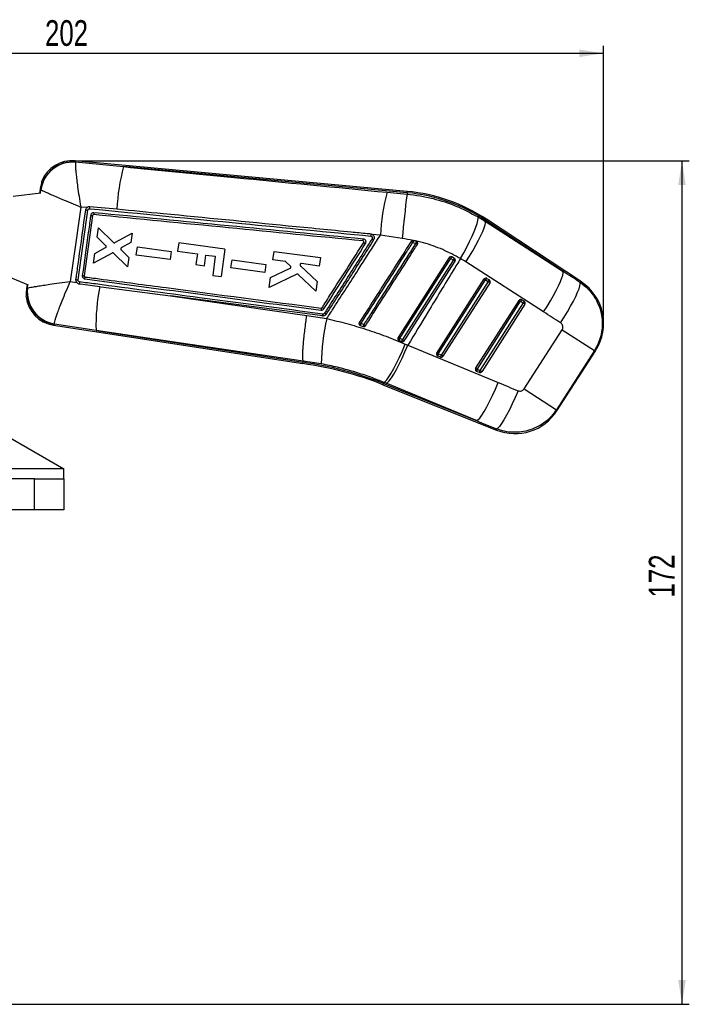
# Model space of a CAD drawing. Extents: x 64 to 609, y 23 to 424.
# Tile 4 of 8: x 163 to 300, y 223 to 424. Entities that reach past the tile are written whole.
import ezdxf

# ---------------------------------------------------------------- set-up
doc = ezdxf.new("R2010")
doc.units = 0
doc.header["$LTSCALE"] = 1.5
doc.layers.get('0').update_dxf_attribs({"linetype": 'CONTINUOUS'})
doc.styles.add('SLDTEXTSTYLE0', font='TXT', dxfattribs={"width": 0.75})
doc.dimstyles.new('SLDDIMSTYLE3', dxfattribs={"dimtxt": 5.25, "dimasz": 4.953, "dimexe": 0, "dimexo": 0.0625, "dimgap": 1.3125, "dimtad": 1, "dimdec": 0, "dimrnd": 1e-09, "dimzin": 12, "dimtxsty": 'SLDTEXTSTYLE0', "dimsah": 1, "dimcen": 0.09, "dimazin": 3, "dimtfac": 1, "dimtdec": 0, "dimtofl": 0, "dimtmove": 0, "dimatfit": 3, "dimtolj": 1, "dimtzin": 12})

# ---------------------------------------------------------------- blocks, each defined once
blk = doc.blocks.new('_D_5')
at = {"color": 179, "linetype": 'CONTINUOUS'}
for p, q in [((175.29, 394.77), (299.9, 394.77)), ((298.4, 394.77), (298.4, 222.52)), ((105.32, 222.52), (299.9, 222.52))]:
    blk.add_line(p, q, dxfattribs=at)
for points in [[(298.4, 394.77), (297.64, 389.82), (299.16, 389.82)], [(298.4, 222.52), (299.16, 227.48), (297.64, 227.48)]]:
    blk.add_solid(points, dxfattribs=at)
at = {"color": 179, "linetype": 'CONTINUOUS', "insert": (291.63, 305.58, 0.1), "char_height": 5.25, "attachment_point": 1, "rotation": 90, "style": 'SLDTEXTSTYLE0'}
blk.add_mtext('172', dxfattribs=at)
blk = doc.blocks.new('_D_6')
at = {"color": 179, "linetype": 'CONTINUOUS'}
for p, q in [((80.16, 338.99), (80.16, 418.21)), ((282.4, 363.05), (282.4, 418.21)), ((80.16, 416.71), (282.4, 416.71))]:
    blk.add_line(p, q, dxfattribs=at)
for points in [[(80.16, 416.71), (85.11, 415.95), (85.11, 417.47)], [(282.4, 416.71), (277.45, 417.47), (277.45, 415.95)]]:
    blk.add_solid(points, dxfattribs=at)
at = {"color": 179, "linetype": 'CONTINUOUS', "insert": (168.31, 423.47, 0.1), "char_height": 5.25, "attachment_point": 1, "style": 'SLDTEXTSTYLE0'}
blk.add_mtext('202', dxfattribs=at)

msp = doc.modelspace()

# ---------------------------------------------------------------- linework, layer by layer
at = {"color": 7, "linetype": 'CONTINUOUS'}
for p, q in [((242.2936, 388.5055), (174.3945, 394.7445)), ((174.5593, 394.5153), (174.5412, 394.4591)), ((174.5593, 394.5153), (184.3369, 393.5594)), ((242.2688, 388.2362), (184.3369, 393.5594)), ((167.4432, 388.1804), (161.807, 387.4634)), ((167.2472, 388.1555), (167.3551, 388.9487)), ((167.4398, 388.8522), (167.3551, 388.9487)), ((167.4506, 388.835), (167.4398, 388.8522)), ((238.1608, 388.3239), (242.2412, 387.9354)), ((242.2688, 388.2362), (242.2412, 387.9354)), ((175.0527, 370.4483), (177.0382, 384.6659)), ((176.8566, 385.1908), (175.5935, 385.3089)), ((178.0149, 383.5847), (176.2933, 371.2715)), ((256.7427, 383.3014), (258.2162, 382.3972)), ((258.3423, 382.5879), (258.2162, 382.3972)), ((258.2162, 382.3972), (274.1119, 372.1608)), ((274.1119, 372.1608), (258.3423, 382.5879)), ((277.851, 370.0126), (258.4915, 382.8135)), ((178.9397, 379.1571), (179.2044, 381.0992)), ((179.2044, 381.0992), (182.2711, 378.0899)), ((180.7253, 377.4266), (178.9397, 379.1571)), ((182.5697, 378.0479), (186.0864, 379.9507)), ((185.8265, 378.0436), (183.8845, 376.9657)), ((186.0864, 379.9507), (185.8265, 378.0436)), ((195.5994, 378.005), (195.3683, 376.3068)), ((205.0522, 376.7185), (195.5994, 378.005)), ((235.1376, 379.7044), (235.1562, 379.6941)), ((236.8007, 379.5474), (235.1376, 379.7044)), ((241.2803, 378.9162), (236.8007, 379.5474)), ((244.1494, 378.2823), (243.5545, 378.4763)), ((244.2784, 378.2105), (244.1494, 378.2823)), ((178.4876, 375.8391), (180.669, 377.0193)), ((183.8283, 376.5619), (185.4122, 375.004)), ((186.949, 375.5108), (187.174, 377.162)), ((187.174, 377.162), (194.0845, 376.2228)), ((194.0845, 376.2228), (193.8595, 374.5717)), ((195.3683, 376.3068), (199.42, 375.7554)), ((205.0522, 376.7185), (204.2913, 371.1277)), ((214.8636, 374.5492), (215.0981, 376.27)), ((182.0128, 375.9295), (178.2133, 373.8267)), ((178.2133, 373.8267), (178.4876, 375.8391)), ((185.1571, 373.1321), (182.3119, 375.8897)), ((185.4122, 375.004), (185.1571, 373.1321)), ((193.8595, 374.5717), (186.949, 375.5108)), ((199.42, 375.7554), (199.1235, 373.5769)), ((200.8753, 373.3385), (201.1717, 375.517)), ((201.1717, 375.517), (203.0833, 375.2568)), ((203.0833, 375.2568), (202.5536, 371.3642)), ((206.2851, 372.8754), (206.5101, 374.5265)), ((206.5101, 374.5265), (213.4207, 373.5873)), ((217.3728, 374.2082), (214.8636, 374.5492)), ((218.445, 373.2457), (217.514, 374.14)), ((224.5511, 374.9852), (224.3165, 373.2645)), ((250.8546, 374.9979), (240.4127, 358.6685)), ((251.4084, 375.1256), (251.3975, 375.132)), ((251.924, 374.81), (251.4084, 375.1256)), ((270.1449, 363.8932), (254.2492, 374.1295)), ((199.1235, 373.5769), (200.8753, 373.3385)), ((213.1957, 371.9362), (206.2851, 372.8754)), ((213.4207, 373.5873), (213.1957, 371.9362)), ((214.3705, 370.9311), (218.3774, 372.8315)), ((220.4622, 373.322), (223.8898, 370.1331)), ((224.3165, 373.2645), (220.6702, 373.7601)), ((159.6494, 371.6095), (164.8855, 369.4139)), ((173.4714, 370.1161), (174.7808, 369.9274)), ((176.2933, 371.2715), (176.2933, 371.2715)), ((176.4497, 371.0446), (176.4688, 371.0411)), ((202.5536, 371.3642), (204.2913, 371.1277)), ((219.7335, 371.6005), (214.0919, 368.8864)), ((214.0919, 368.8864), (214.3705, 370.9311)), ((223.6205, 368.1573), (220.0173, 371.5564)), ((223.8898, 370.1331), (223.6205, 368.1573)), ((248.3318, 355.5091), (257.9978, 370.6251)), ((248.6271, 355.3204), (258.293, 370.4365)), ((258.8086, 370.1209), (249.1987, 355.0924)), ((258.293, 370.4365), (258.8086, 370.1209)), ((258.5515, 370.7529), (259.0671, 370.4372)), ((164.5375, 367.7378), (164.5976, 368.6866)), ((164.5976, 368.6866), (164.7067, 369.4888)), ((164.5976, 368.6866), (164.7072, 368.7605)), ((164.7072, 368.7605), (164.726, 368.7789)), ((179.478, 369.0825), (179.7795, 369.0427)), ((179.7795, 369.0427), (193.9528, 367.1706)), ((259.1938, 369.8744), (249.5838, 354.846)), ((164.4473, 366.993), (164.5317, 367.2355)), ((193.9528, 367.1706), (221.7604, 363.1659)), ((256.2509, 352.3497), (265.141, 366.2523)), ((256.5462, 352.161), (265.4363, 366.0637)), ((265.4363, 366.0637), (265.9518, 365.7481)), ((265.6947, 366.3801), (266.2103, 366.0644)), ((265.9518, 365.7481), (257.1178, 351.933)), ((266.337, 365.5016), (257.5029, 351.6866)), ((221.7604, 363.1659), (225.8614, 362.5331)), ((170.0021, 361.1893), (220.9611, 353.3459)), ((170.2241, 361.3725), (170.2175, 361.4499)), ((178.7251, 360.1202), (170.2241, 361.3725)), ((178.7251, 360.1202), (220.9999, 353.6135)), ((232.6981, 361.1242), (233.2775, 360.9201)), ((266.1448, 348.1897), (273.9159, 360.2712)), ((273.9159, 360.2712), (280.5245, 356.0203)), ((240.5143, 358.1226), (240.6032, 358.0733)), ((240.6032, 358.0733), (241.1746, 357.8453)), ((241.879, 357.325), (242.4058, 357.0972)), ((242.4058, 357.0972), (260.8705, 349.4746)), ((280.5245, 356.0203), (272.7535, 343.9389)), ((272.847, 343.7075), (280.7893, 356.0552)), ((220.9999, 353.6135), (221.0363, 353.8649)), ((221.0363, 353.8649), (221.0361, 353.8658)), ((224.7355, 353.2855), (221.0363, 353.8649)), ((249.0933, 354.6862), (248.5217, 354.9142)), ((249.1987, 355.0924), (248.6271, 355.3204)), ((257.1178, 351.933), (256.5462, 352.161)), ((138.1234, 351.4879), (172.1582, 331.8379)), ((257.0124, 351.5268), (256.4408, 351.7548)), ((237.319, 349.0389), (260.5493, 339.7709)), ((237.4192, 349.29), (237.5095, 349.5163)), ((237.4192, 349.29), (256.4462, 341.699)), ((237.9815, 349.3216), (237.5095, 349.5163)), ((256.4462, 341.699), (237.9815, 349.3216)), ((266.1448, 348.1897), (272.7535, 343.9389)), ((172.1582, 329.8379), (172.1582, 331.8379)), ((166.1582, 329.8379), (114.6582, 329.8379)), ((166.1582, 323.4879), (166.1582, 329.8379)), ((166.1582, 329.8379), (172.1582, 329.8379)), ((172.1582, 329.8379), (172.1582, 323.4879)), ((166.1582, 323.4879), (114.6582, 323.4879)), ((172.1582, 323.4879), (166.1582, 323.4879))]:
    msp.add_line(p, q, dxfattribs=at)
at = {"color": 8, "linetype": 'CONTINUOUS'}
for p, q in [((174.3945, 394.7445), (174.5593, 394.5153)), ((167.3603, 388.1699), (167.4506, 388.835)), ((242.2688, 388.2362), (242.2936, 388.5055)), ((258.3423, 382.5879), (258.4915, 382.8135)), ((277.5791, 369.9332), (277.851, 370.0126)), ((164.726, 368.7789), (164.8162, 369.4429)), ((170.2241, 361.3725), (170.0021, 361.1893)), ((280.7893, 356.0552), (280.5245, 356.0203)), ((220.9612, 353.3469), (220.9999, 353.6135)), ((237.319, 349.0389), (237.4192, 349.29)), ((272.7535, 343.9389), (272.847, 343.7075)), ((260.5493, 339.7709), (260.4882, 340.0257)), ((172.1582, 331.8379), (109.7925, 331.8379))]:
    msp.add_line(p, q, dxfattribs=at)
at = {"color": 7, "linetype": 'CONTINUOUS', "flags": 128}
for points in [[(182.9764, 384.8526), (182.1869, 384.9294), (178.9603, 385.2436), (177.4529, 385.3904)], [(253.1599, 374.7931), (253.8257, 375.9748), (254.4533, 377.1453), (255.0291, 378.2787), (255.5401, 379.3499), (255.9751, 380.3352), (256.3245, 381.2128), (256.5806, 381.9631), (256.7375, 382.5698), (256.792, 383.0191), (256.7427, 383.3014)], [(254.2492, 374.1295), (254.9682, 375.2715), (255.6484, 376.4032), (256.2748, 377.4999), (256.8337, 378.5375), (257.3127, 379.4933), (257.7015, 380.3462), (257.9914, 381.0775), (258.1762, 381.6713), (258.2516, 382.1144), (258.2162, 382.3972)], [(215.0981, 376.27), (219.8246, 375.6276), (224.5511, 374.9852)], [(240.7172, 358.4743), (241.1546, 359.1584), (242.904, 361.895), (249.9019, 372.8413), (251.1572, 374.8048)], [(251.6702, 374.4908), (251.2328, 373.8066), (249.4833, 371.07), (242.4855, 360.1237), (241.2862, 358.2478)], [(241.6656, 358.0048), (242.1014, 358.6863), (243.8511, 361.4227), (250.85, 372.3684), (252.0512, 374.2469)], [(270.1449, 363.8932), (270.8639, 365.0351), (271.5441, 366.1669), (272.1705, 367.2636), (272.7294, 368.3012), (273.2084, 369.257), (273.5972, 370.1099), (273.8871, 370.8412), (274.0719, 371.435), (274.1473, 371.8781), (274.1119, 372.1608)], [(273.6082, 361.6597), (274.3331, 362.8078), (275.0184, 363.9454), (275.649, 365.0473), (276.211, 366.0889), (276.6918, 367.0472), (277.0807, 367.9009), (277.369, 368.6309), (277.5505, 369.2212), (277.6211, 369.6585), (277.5791, 369.9332)], [(175.2894, 369.6355), (176.0447, 369.5358), (179.478, 369.0825)], [(224.9624, 363.0698), (200.1254, 366.3548), (193.9528, 367.1706)], [(221.0361, 353.8658), (193.7875, 357.8936), (178.7251, 360.1202)], [(237.5095, 349.5163), (237.7767, 349.6754), (238.1253, 350.0521), (238.5463, 350.6364), (239.0285, 351.4131), (239.5594, 352.3617), (240.1249, 353.4575), (240.7103, 354.6715), (241.3001, 355.9721), (241.879, 357.325)], [(237.9815, 349.3216), (238.258, 349.4766), (238.6156, 349.849), (239.0449, 350.4289), (239.5346, 351.2012), (240.072, 352.1457), (240.643, 353.2377), (241.2326, 354.4484), (241.8254, 355.7463), (242.4058, 357.0972)], [(256.4462, 341.699), (256.7227, 341.854), (257.0803, 342.2264), (257.5096, 342.8063), (257.9993, 343.5786), (258.5368, 344.5231), (259.1078, 345.615), (259.6974, 346.8258), (260.2901, 348.1236), (260.8705, 349.4746)], [(264.9152, 347.808), (264.3327, 346.4476), (263.7378, 345.1412), (263.1461, 343.9236), (262.5735, 342.827), (262.0351, 341.8806), (261.5452, 341.1094), (261.1169, 340.534), (260.7614, 340.1695), (260.4882, 340.0257)]]:
    msp.add_lwpolyline(points, dxfattribs=at)
at = {"color": 7, "linetype": 'CONTINUOUS'}
for centre, radius, start, end in [((173.997, 387.9155), 6.6237, 85.129909, 171.870091), ((174.0151, 387.8407), 6.6393, 85.454709, 171.386385), ((173.7908, 388.1747), 6.5975, 84.454921, 158.161168), ((225.1826, 382.7174), 42.2602, 165.134246, 177.10389), ((279.9477, 377.3546), 43.2027, 165.291418, 177.090556), ((239.0719, 353.444), 34.9388, 56.526697, 84.75), ((239.0719, 353.444), 35.2092, 56.526697, 84.75), ((431.3931, 363.2235), 190.7593, 172.556712, 175.281279), ((183.6632, 432.1931), 47.9868, 261.550827, 262.064547), ((181.9705, 413.9659), 30.6376, 261.869764, 262.581876), ((225.4756, 363.5805), 18.02, 56.494057, 57.70028), ((225.5024, 350.2339), 33.1281, 57.240694, 57.9334), ((251.2888, 375.7192), 8.211, 160.380457, 163.195809), ((248.9146, 376.3578), 5.1392, 158.008197, 162.501313), ((223.2992, 345.3082), 38.6199, 56.949197, 57.56394), ((194.783, 286.7987), 104.5137, 57.357561, 57.554355), ((251.9899, 374.4113), 0.921, 129.146947, 154.704296), ((252.461, 374.1225), 0.8724, 127.996932, 155.03066), ((127.295, 179.787), 231.0383, 57.317698, 57.429884), ((180.4826, 409.949), 39.8722, 261.551619, 262.173044), ((258.3398, 370.4064), 0.406, 61.195052, 147.403077), ((137.0917, 181.0451), 224.853, 57.382725, 57.472011), ((259.0189, 370.1073), 0.797, 125.906025, 155.605732), ((258.3435, 370.4131), 0.3984, 58.526721, 61.195081), ((259.5345, 369.7917), 0.797, 125.906025, 155.605732), ((27.5158, 8.212), 429.5049, 57.356713, 57.417708), ((258.8545, 370.0937), 0.404, 327.125572, 58.251331), ((272.2528, 361.5461), 10.15, 327.031074, 56.729331), ((171.277, 367.9125), 6.6242, 172.645631, 260.854369), ((171.3231, 368.0001), 6.6428, 173.266841, 260.420062), ((220.5408, 361.1201), 41.8276, 169.026103, 181.369788), ((171.0057, 367.71), 6.5975, 186.246743, 261.537005), ((265.483, 366.0336), 0.406, 61.195052, 147.403077), ((144.2349, 176.6723), 224.853, 57.382725, 57.472011), ((266.1621, 365.7345), 0.797, 125.906025, 155.605732), ((265.4867, 366.0403), 0.3984, 58.526721, 61.195081), ((266.6777, 365.4189), 0.797, 125.906025, 155.605732), ((265.9977, 365.7209), 0.404, 327.125572, 58.251331), ((214.1273, 347.3075), 20.5038, 57.120658, 58.332696), ((34.659, 3.8392), 429.5049, 57.356713, 57.417708), ((266.2661, 352.9211), 41.5323, 166.618381, 179.497308), ((223.5648, 363.5564), 1.4799, 340.800752, 356.215825), ((217.5221, 351.162), 14.7442, 56.239702, 57.704802), ((218.0684, 338.6006), 27.254, 57.202691, 58.049434), ((246.9245, 356.439), 14.9781, 160.210209, 161.771742), ((240.3293, 358.7623), 7.3745, 159.809066, 162.985848), ((216.8577, 335.2273), 30.8884, 56.836852, 57.601389), ((196.2718, 289.1244), 82.3699, 57.344752, 57.595987), ((241.6646, 357.9882), 1.0648, 152.84036, 175.418215), ((242.1804, 357.7832), 1.0077, 152.544484, 176.464856), ((146.9437, 210.5113), 175.29, 57.291006, 57.43826), ((248.6738, 355.2904), 0.406, 147.403077, 233.304948), ((127.4257, 165.929), 224.853, 57.382725, 57.472011), ((248.6693, 355.2843), 0.3984, 233.305574, 248.251607), ((249.4122, 354.9), 0.8906, 151.828236, 179.083163), ((249.9838, 354.6719), 0.8906, 151.828236, 179.083163), ((249.2418, 355.0629), 0.405, 248.479661, 327.605581), ((17.9058, -6.8165), 429.5049, 57.356713, 57.417708), ((211.5982, 284.5692), 69.4111, 68.25, 82.25), ((211.5982, 284.5692), 69.6815, 68.25, 82.245785), ((256.5929, 352.1309), 0.406, 147.403077, 233.304948), ((135.3448, 162.7696), 224.853, 57.382725, 57.472011), ((257.3313, 351.7406), 0.8906, 151.828236, 179.083163), ((257.9029, 351.5125), 0.8906, 151.828236, 179.083163), ((25.8249, -9.9759), 429.5049, 57.356713, 57.417708), ((256.5884, 352.1249), 0.3984, 233.305574, 248.251607), ((257.1609, 351.9035), 0.405, 248.479661, 327.605581), ((264.3105, 349.1984), 10.15, 248.022571, 327.442568)]:
    msp.add_arc(centre, radius, start, end, dxfattribs=at)
for centre, major_axis, ratio, start_param, end_param in [((240.3846, 352.5996), (21.5388, -13.8542), 0.99992684, 1.57026822, 1.6200773), ((268.2834, 291.1616), (373.5189, -247.1291), 0.15863888, 1.6506194, 1.65985312), ((269.3356, 290.4848), (373.5283, -247.1149), 0.13824246, 1.65060835, 1.65984206), ((331.7933, 387.5862), (424.5029, -167.5686), 0.13561764, 4.59825426, 4.60789616), ((330.7412, 388.263), (424.598, -167.3301), 0.15562615, 4.59809376, 4.60773567)]:
    msp.add_ellipse(centre, major_axis=major_axis, ratio=ratio, start_param=start_param, end_param=end_param, dxfattribs=at)
for points, knots in [([(174.5412, 394.4591), (174.5279, 394.3745), (174.5013, 394.2053), (174.5104, 393.6873), (174.5546, 392.996), (174.6391, 392.0794), (174.7717, 390.9093), (174.9715, 389.3676), (175.2422, 387.4925), (175.4702, 386.0543), (175.5924, 385.3154), (175.5935, 385.3089)], [0, 0, 0, 0, 0.10634955, 0.21270714, 0.31593317, 0.41917031, 0.5453603, 0.67157335, 0.83090043, 0.9985165, 1, 1, 1, 1]), ([(184.3369, 393.5594), (191.8713, 392.8263), (209.8122, 391.0807), (227.7539, 389.3359), (238.1608, 388.3239)], [0, 0, 0, 0, 0.419958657, 1, 1, 1, 1]), ([(167.5533, 389.8878), (167.5693, 389.9428), (167.6012, 390.0528), (167.6439, 390.199), (167.674, 390.3089), (167.6848, 390.3612), (167.6832, 390.3705), (167.6828, 390.3733)], [0, 0, 0, 0, 0.22771395, 0.45546551, 0.68193155, 0.90468612, 1, 1, 1, 1]), ([(167.6828, 390.3733), (167.6663, 390.4179), (167.6333, 390.5072), (167.6558, 390.5887), (167.667, 390.6295)], [0, 0, 0, 0, 0.49976093, 1, 1, 1, 1]), ([(167.3551, 388.9487), (167.3795, 389.1066), (167.4285, 389.4233), (167.5116, 389.7327), (167.5533, 389.8878)], [0, 0, 0, 0, 0.49867589, 1, 1, 1, 1]), ([(167.4506, 388.835), (167.5061, 388.8049), (167.617, 388.7448), (168.0344, 388.5507), (168.6191, 388.2881), (169.4167, 387.9372), (170.4563, 387.4865), (171.8477, 386.89), (173.5638, 386.1614), (174.8977, 385.6002), (175.5874, 385.3114), (175.5935, 385.3089)], [0, 0, 0, 0, 0.106349, 0.21270604, 0.31593199, 0.41916904, 0.54535904, 0.67157207, 0.83089935, 0.99851652, 1, 1, 1, 1]), ([(242.2412, 387.9354), (243.1334, 387.8329), (244.9235, 387.6272), (248.2907, 386.9007), (252.3347, 385.6259), (255.2631, 384.0816), (256.7427, 383.3014)], [0, 0, 0, 0, 0.17534807, 0.35178015, 0.67247299, 1, 1, 1, 1]), ([(175.5935, 385.3089), (175.2354, 382.7407), (174.5294, 377.6762), (173.8207, 372.6122), (173.4714, 370.1161)], [0, 0, 0, 0, 0.50709761, 1, 1, 1, 1]), ([(174.6246, 370.5095), (174.6622, 370.7775), (174.85, 372.1177), (175.5136, 376.8568), (176.1378, 381.3281), (176.6124, 384.7272)], [0, 0, 0, 0, 0.05656154, 0.2828077, 1, 1, 1, 1]), ([(176.6124, 384.7272), (176.633, 384.8122), (176.6742, 384.9823), (176.7873, 385.1267), (176.8538, 385.1881), (176.8566, 385.1908)], [0, 0, 0, 0, 0.48907505, 0.97815196, 1, 1, 1, 1]), ([(177.4529, 385.3904), (177.3698, 385.3904), (177.1995, 385.3905), (176.9946, 385.3037), (176.8921, 385.2198), (176.8566, 385.1908)], [0, 0, 0, 0, 0.38413535, 0.78719095, 1, 1, 1, 1]), ([(177.0382, 384.6659), (177.0424, 384.6871), (177.0545, 384.7489), (177.1053, 384.843), (177.1972, 384.9284), (177.3132, 384.9813), (177.3964, 384.9816), (177.438, 384.9817)], [0, 0, 0, 0, 0.1154179, 0.33658623, 0.55777743, 0.77898545, 1, 1, 1, 1]), ([(177.438, 384.9817), (187.7815, 383.9728), (206.9122, 382.1067), (226.0431, 380.236), (234.8303, 379.3768)], [0, 0, 0, 0, 0.54067906, 1, 1, 1, 1]), ([(177.4385, 384.9817), (177.4432, 385.0349), (177.4526, 385.1413), (177.4596, 385.2763), (177.4603, 385.3698), (177.4552, 385.3836), (177.4527, 385.3904)], [0, 0, 0, 0, 0.25253703, 0.50507406, 0.7576111, 1, 1, 1, 1]), ([(178.2995, 384.1583), (178.2646, 384.1598), (178.1614, 384.1643), (177.9912, 384.1197), (177.8182, 384.0053), (177.6872, 383.8389), (177.6542, 383.704), (177.6376, 383.6362)], [0, 0, 0, 0, 0.11306271, 0.33420756, 0.55523593, 0.77620759, 1, 1, 1, 1]), ([(178.2995, 384.1583), (178.294, 384.1056), (178.283, 384.0003), (178.2645, 383.8681), (178.2473, 383.7761), (178.2397, 383.7647), (178.2359, 383.759)], [0, 0, 0, 0, 0.25000002, 0.50000003, 0.75000002, 1, 1, 1, 1]), ([(233.3185, 378.7851), (224.1405, 379.6825), (205.8007, 381.4757), (187.4612, 383.2646), (178.2995, 384.1583)], [0, 0, 0, 0, 0.50043853, 1, 1, 1, 1]), ([(234.8469, 379.7931), (234.5954, 379.8177), (233.2684, 379.9473), (227.6391, 380.4972), (213.7432, 381.8539), (197.7801, 383.4107), (186.1193, 384.5464), (182.9764, 384.8526)], [0, 0, 0, 0, 0.01454472, 0.07675068, 0.32557456, 0.81822557, 1, 1, 1, 1]), ([(177.6376, 383.6362), (177.6002, 383.3681), (177.413, 382.0278), (176.8397, 377.9228), (176.3039, 374.0858), (175.9178, 371.3211)], [0, 0, 0, 0, 0.0653014, 0.32650701, 1, 1, 1, 1]), ([(178.2362, 383.7589), (178.2132, 383.7589), (178.1672, 383.7587), (178.1031, 383.7295), (178.0522, 383.6823), (178.0241, 383.6304), (178.0173, 383.5963), (178.0149, 383.5847)], [0, 0, 0, 0, 0.22112713, 0.44224352, 0.66365234, 0.88555983, 1, 1, 1, 1]), ([(233.2553, 378.3934), (224.0853, 379.2888), (205.7455, 381.0796), (187.406, 382.8658), (178.2362, 383.7589)], [0, 0, 0, 0, 0.49999995, 1, 1, 1, 1]), ([(182.2711, 378.0899), (182.2935, 378.0719), (182.3385, 378.0358), (182.4236, 378.0143), (182.5039, 378.0185), (182.5499, 378.039), (182.5697, 378.0479)], [0, 0, 0, 0, 0.26623422, 0.5324601, 0.79884626, 1, 1, 1, 1]), ([(224.8916, 364.7585), (225.0373, 364.9866), (225.7662, 366.1269), (228.6048, 370.5678), (231.2977, 374.7807), (233.4076, 378.0813)], [0, 0, 0, 0, 0.0513526, 0.256763, 1, 1, 1, 1]), ([(235.1046, 378.8122), (233.487, 376.281), (230.2519, 371.2188), (227.0171, 366.1565), (225.3997, 363.6253)], [0, 0, 0, 0, 0.50001204, 1, 1, 1, 1]), ([(235.4231, 378.6061), (233.8052, 376.0751), (230.5693, 371.013), (227.3336, 365.9509), (225.7157, 363.4199)], [0, 0, 0, 0, 0.49999994, 1, 1, 1, 1]), ([(225.8614, 362.5331), (226.3579, 363.3046), (228.4958, 366.6267), (232.1425, 372.2979), (235.2915, 377.1986), (236.8007, 379.5474)], [0, 0, 0, 0, 0.13605597, 0.58592309, 1, 1, 1, 1]), ([(243.0903, 378.3077), (241.3237, 375.5441), (237.7906, 370.0168), (234.2575, 364.4894), (232.4909, 361.7258)], [0, 0, 0, 0, 0.49999997, 1, 1, 1, 1]), ([(232.8311, 361.5101), (232.9768, 361.7382), (233.7055, 362.8785), (236.7662, 367.6681), (240.1529, 372.9677), (242.9567, 377.3549), (243.4284, 378.0931)], [0, 0, 0, 0, 0.04126016, 0.20630078, 0.8664633, 1, 1, 1, 1]), ([(233.2544, 378.3935), (233.2583, 378.3991), (233.2659, 378.4102), (233.283, 378.5), (233.3017, 378.6294), (233.3129, 378.7332), (233.3185, 378.7851)], [0, 0, 0, 0, 0.25000004, 0.50000005, 0.75000004, 1, 1, 1, 1]), ([(233.3222, 378.3742), (233.3212, 378.3747), (233.3002, 378.3847), (233.2771, 378.3892), (233.2553, 378.3934)], [0, 0, 0, 0, 0.05091804, 1, 1, 1, 1]), ([(233.7738, 377.8525), (233.7777, 377.859), (233.8173, 377.9238), (233.868, 378.0626), (233.8716, 378.2715), (233.806, 378.4696), (233.679, 378.6336), (233.5099, 378.748), (233.3804, 378.7731), (233.3185, 378.7851)], [0, 0, 0, 0, 0.01827139, 0.18445081, 0.35072188, 0.51699965, 0.68138796, 0.84778887, 1, 1, 1, 1]), ([(233.4076, 378.0813), (233.4169, 378.1001), (233.4371, 378.1404), (233.441, 378.2101), (233.422, 378.2782), (233.3821, 378.3374), (233.3423, 378.3619), (233.3222, 378.3742)], [0, 0, 0, 0, 0.18224143, 0.3920721, 0.59351782, 0.79527535, 1, 1, 1, 1]), ([(233.4076, 378.0813), (233.4122, 378.0786), (233.4226, 378.0725), (233.478, 378.0384), (233.5655, 377.9838), (233.6585, 377.9254), (233.7296, 377.8805), (233.7624, 377.8598), (233.7738, 377.8525)], [0, 0, 0, 0, 0.171798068, 0.386649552, 0.601504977, 0.816365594, 0.936230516, 1, 1, 1, 1]), ([(234.8469, 379.7931), (234.8493, 379.786), (234.8543, 379.7712), (234.8531, 379.6765), (234.8453, 379.5386), (234.8353, 379.4307), (234.8303, 379.3768)], [0, 0, 0, 0, 0.237007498, 0.491338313, 0.745669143, 1, 1, 1, 1]), ([(234.8303, 379.3768), (234.8724, 379.3682), (234.9554, 379.3514), (235.059, 379.2752), (235.1321, 379.1728), (235.1664, 379.0513), (235.1609, 378.9238), (235.1233, 378.8492), (235.1046, 378.8122)], [0, 0, 0, 0, 0.170985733, 0.336756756, 0.502506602, 0.668228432, 0.835207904, 1, 1, 1, 1]), ([(235.1376, 379.7044), (235.1186, 379.7142), (235.0279, 379.7606), (234.9267, 379.7788), (234.8469, 379.7931)], [0, 0, 0, 0, 0.2104118, 1, 1, 1, 1]), ([(235.1562, 379.6941), (235.2103, 379.6573), (235.3365, 379.5716), (235.4777, 379.3708), (235.5527, 379.1182), (235.544, 378.8468), (235.4639, 378.6873), (235.4231, 378.6061)], [0, 0, 0, 0, 0.156871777, 0.366002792, 0.575005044, 0.783775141, 1, 1, 1, 1]), ([(253.1599, 374.7931), (251.9634, 375.4296), (249.5488, 376.7139), (245.5501, 378.1384), (242.7312, 378.6519), (241.2803, 378.9162)], [0, 0, 0, 0, 0.32282239, 0.65145923, 1, 1, 1, 1]), ([(243.5545, 378.4763), (243.5096, 378.4857), (243.4197, 378.5047), (243.2833, 378.4742), (243.1671, 378.4078), (243.1148, 378.3396), (243.0903, 378.3077)], [0, 0, 0, 0, 0.25794723, 0.515895, 0.77383153, 1, 1, 1, 1]), ([(243.4284, 378.0931), (243.5605, 378.0511), (243.7559, 377.989), (243.9503, 377.9241), (244.0133, 377.9031)], [0, 0, 0, 0, 0.67595804, 1, 1, 1, 1]), ([(244.3618, 377.679), (244.3817, 377.7175), (244.4225, 377.7968), (244.4315, 377.9343), (244.3967, 378.0679), (244.3362, 378.1592), (244.2903, 378.1999), (244.2784, 378.2105)], [0, 0, 0, 0, 0.22035183, 0.45307889, 0.68580626, 0.91853342, 1, 1, 1, 1]), ([(180.669, 377.0193), (180.6929, 377.0356), (180.7408, 377.0684), (180.7757, 377.1253), (180.7876, 377.1589), (180.79, 377.1654)], [0, 0, 0, 0, 0.44623678, 0.89249858, 1, 1, 1, 1]), ([(180.79, 377.1654), (180.7959, 377.194), (180.8079, 377.2511), (180.7885, 377.338), (180.7552, 377.3952), (180.7303, 377.4213), (180.7253, 377.4266)], [0, 0, 0, 0, 0.30750227, 0.61498832, 0.92296556, 1, 1, 1, 1]), ([(182.3119, 375.8897), (182.2894, 375.9076), (182.2444, 375.9434), (182.1594, 375.9644), (182.0789, 375.9597), (182.0328, 375.9386), (182.0128, 375.9295)], [0, 0, 0, 0, 0.26532983, 0.53065143, 0.79612955, 1, 1, 1, 1]), ([(183.7618, 376.8056), (183.7582, 376.7839), (183.7497, 376.7335), (183.7657, 376.6531), (183.7982, 376.5945), (183.8231, 376.5676), (183.8283, 376.5619)], [0, 0, 0, 0, 0.24925687, 0.58070943, 0.91226687, 1, 1, 1, 1]), ([(183.8845, 376.9657), (183.8607, 376.9489), (183.8132, 376.9154), (183.7765, 376.8543), (183.765, 376.8161), (183.7618, 376.8056)], [0, 0, 0, 0, 0.41989597, 0.83981472, 1, 1, 1, 1]), ([(225.2583, 364.5269), (226.6774, 366.7478), (229.5159, 371.1897), (232.3545, 375.6316), (233.7738, 377.8525)], [0, 0, 0, 0, 0.49998375, 1, 1, 1, 1]), ([(244.0133, 377.9031), (243.8675, 377.675), (243.1388, 376.5346), (240.078, 371.7452), (236.6886, 366.4414), (233.8823, 362.0499), (233.4079, 361.3076)], [0, 0, 0, 0, 0.04122904, 0.2061452, 0.86580985, 1, 1, 1, 1]), ([(233.7544, 361.0844), (233.8994, 361.3113), (234.6275, 362.4503), (237.688, 367.2383), (241.0788, 372.5429), (243.8865, 376.9354), (244.3618, 377.679)], [0, 0, 0, 0, 0.04100642, 0.20592043, 0.86557651, 1, 1, 1, 1]), ([(217.514, 374.14), (217.4915, 374.1581), (217.4496, 374.1918), (217.3972, 374.203), (217.3728, 374.2082)], [0, 0, 0, 0, 0.53613808, 1, 1, 1, 1]), ([(253.1599, 374.7931), (252.667, 373.9855), (250.4446, 370.3449), (246.8559, 364.4487), (243.7715, 359.3532), (242.4058, 357.0972)], [0, 0, 0, 0, 0.13707911, 0.61793865, 1, 1, 1, 1]), ([(251.3975, 375.132), (251.3554, 375.1508), (251.2713, 375.1883), (251.1302, 375.1873), (250.999, 375.1425), (250.9068, 375.0713), (250.8675, 375.0161), (250.8546, 374.9979)], [0, 0, 0, 0, 0.22366766, 0.44736559, 0.67023426, 0.89168828, 1, 1, 1, 1]), ([(251.1572, 374.8048), (251.2588, 374.7426), (251.4299, 374.6379), (251.6008, 374.5332), (251.6702, 374.4908)], [0, 0, 0, 0, 0.59416655, 1, 1, 1, 1]), ([(252.0512, 374.2469), (252.071, 374.2853), (252.1119, 374.3645), (252.1215, 374.5016), (252.0873, 374.6347), (252.0173, 374.7425), (251.9523, 374.7895), (251.924, 374.81)], [0, 0, 0, 0, 0.20039909, 0.41247386, 0.62454732, 0.83661692, 1, 1, 1, 1]), ([(218.3774, 372.8315), (218.4024, 372.8462), (218.4539, 372.8765), (218.4838, 372.9282), (218.4992, 372.9549)], [0, 0, 0, 0, 0.48588248, 1, 1, 1, 1]), ([(218.4992, 372.9549), (218.5087, 372.9821), (218.5276, 373.0366), (218.5195, 373.1242), (218.4898, 373.196), (218.4578, 373.2315), (218.445, 373.2457)], [0, 0, 0, 0, 0.27269956, 0.54538121, 0.81858672, 1, 1, 1, 1]), ([(220.399, 373.6004), (220.3911, 373.5729), (220.3755, 373.5178), (220.3886, 373.4316), (220.4208, 373.3652), (220.4513, 373.3333), (220.4622, 373.322)], [0, 0, 0, 0, 0.28125141, 0.56248029, 0.84434084, 1, 1, 1, 1]), ([(220.6702, 373.7601), (220.6413, 373.7611), (220.5835, 373.7631), (220.5023, 373.7294), (220.4361, 373.6745), (220.4111, 373.6246), (220.399, 373.6004)], [0, 0, 0, 0, 0.25436034, 0.5087513, 0.76235762, 1, 1, 1, 1]), ([(164.726, 368.7789), (164.7858, 368.7964), (164.9052, 368.8312), (165.3412, 368.9164), (165.9552, 369.0235), (166.8017, 369.161), (167.9073, 369.3311), (169.4004, 369.5515), (171.2582, 369.8153), (172.7124, 370.0142), (173.4649, 370.1152), (173.4714, 370.1161)], [0, 0, 0, 0, 0.10340059, 0.20680874, 0.3097971, 0.41279687, 0.53903837, 0.66530384, 0.82757784, 0.99851116, 1, 1, 1, 1]), ([(170.2175, 361.4499), (170.2241, 361.5382), (170.2373, 361.7149), (170.3647, 362.212), (170.5682, 362.8669), (170.868, 363.7342), (171.2773, 364.8337), (171.8478, 366.2854), (172.5771, 368.0552), (173.1624, 369.4137), (173.4688, 370.11), (173.4714, 370.1161)], [0, 0, 0, 0, 0.10340073, 0.20680901, 0.30979745, 0.41279732, 0.53903907, 0.66530482, 0.82757873, 0.99851115, 1, 1, 1, 1]), ([(174.7808, 369.9274), (174.744, 369.9833), (174.6592, 370.1117), (174.6105, 370.3186), (174.6208, 370.4574), (174.6246, 370.5095)], [0, 0, 0, 0, 0.32432672, 0.74653272, 1, 1, 1, 1]), ([(174.7808, 369.9274), (174.8276, 369.8764), (174.9331, 369.7611), (175.1173, 369.6678), (175.2459, 369.6436), (175.2894, 369.6355)], [0, 0, 0, 0, 0.34499194, 0.77873065, 1, 1, 1, 1]), ([(175.3699, 370.0328), (175.3433, 370.0381), (175.276, 370.0516), (175.179, 370.1091), (175.0968, 370.2046), (175.0483, 370.3232), (175.0513, 370.4068), (175.0527, 370.4483)], [0, 0, 0, 0, 0.14062934, 0.35531755, 0.56997482, 0.78713804, 1, 1, 1, 1]), ([(175.3699, 370.0328), (175.3661, 370.005), (175.3559, 369.9309), (175.3376, 369.8183), (175.3176, 369.7159), (175.3003, 369.6479), (175.293, 369.6396), (175.2894, 369.6355)], [0, 0, 0, 0, 0.13279198, 0.35532095, 0.57120637, 0.78709173, 1, 1, 1, 1]), ([(225.0415, 363.4588), (216.646, 364.5708), (201.1704, 366.6208), (184.6131, 368.8108), (176.4513, 369.8898), (175.3699, 370.0328)], [0, 0, 0, 0, 0.5070623, 0.93468419, 1, 1, 1, 1]), ([(175.9178, 371.3211), (175.9149, 371.2844), (175.9065, 371.1792), (175.9466, 371.0057), (176.0522, 370.8334), (176.2068, 370.7042), (176.3447, 370.6487), (176.4271, 370.6357), (176.442, 370.6334)], [0, 0, 0, 0, 0.11520156, 0.32968121, 0.54416898, 0.73805937, 0.95271288, 1, 1, 1, 1]), ([(175.9178, 371.3211), (175.9341, 371.3189), (175.9994, 371.31), (176.1052, 371.2958), (176.2105, 371.2818), (176.2799, 371.2728), (176.2888, 371.2719), (176.2933, 371.2715)], [0, 0, 0, 0, 0.08152269, 0.32694884, 0.55129999, 0.77564997, 1, 1, 1, 1]), ([(176.2933, 371.2715), (176.2926, 371.2482), (176.291, 371.2017), (176.3181, 371.1359), (176.3637, 371.0829), (176.4117, 371.055), (176.4418, 371.0468), (176.4497, 371.0446)], [0, 0, 0, 0, 0.2297669, 0.45954601, 0.68898672, 0.91782169, 1, 1, 1, 1]), ([(176.442, 370.6334), (176.4486, 370.6863), (176.4618, 370.7922), (176.4733, 370.9267), (176.4768, 371.0209), (176.4715, 371.0344), (176.4688, 371.0411)], [0, 0, 0, 0, 0.25100643, 0.50201287, 0.75301932, 1, 1, 1, 1]), ([(176.442, 370.6334), (184.4794, 369.5706), (200.5542, 367.4449), (216.6287, 365.3157), (224.666, 364.251)], [0, 0, 0, 0, 0.49999999, 1, 1, 1, 1]), ([(176.4688, 371.0411), (176.6399, 371.0185), (177.882, 370.8545), (183.4077, 370.125), (199.3117, 368.0244), (214.1446, 366.0622), (224.6939, 364.6667)], [0, 0, 0, 0, 0.010643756, 0.077263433, 0.343742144, 1, 1, 1, 1]), ([(220.0173, 371.5564), (219.9945, 371.574), (219.9488, 371.6092), (219.8632, 371.629), (219.7891, 371.6234), (219.748, 371.6065), (219.7335, 371.6005)], [0, 0, 0, 0, 0.28176847, 0.56353278, 0.8452849, 1, 1, 1, 1]), ([(277.5791, 369.9332), (278.1376, 369.5113), (279.1644, 368.7356), (280.3466, 367.2694), (281.3046, 365.6009), (281.9047, 363.7906), (282.1415, 361.9386), (282.0846, 360.2605), (281.7447, 358.618), (281.2128, 357.1902), (280.7273, 356.365), (280.5245, 356.0203)], [0, 0, 0, 0, 0.13308184, 0.24469883, 0.35631561, 0.49866857, 0.6048074, 0.71094615, 0.81731927, 0.92369244, 1, 1, 1, 1]), ([(164.5317, 367.2355), (164.5342, 367.2444), (164.5393, 367.2622), (164.5412, 367.356), (164.5403, 367.488), (164.5386, 367.6235), (164.5378, 367.7088), (164.5375, 367.7378)], [0, 0, 0, 0, 0.21933067, 0.43861659, 0.65939685, 0.88397444, 1, 1, 1, 1]), ([(224.6939, 364.6667), (224.6964, 364.6594), (224.7015, 364.6445), (224.698, 364.5497), (224.6862, 364.4122), (224.6727, 364.3048), (224.666, 364.251)], [0, 0, 0, 0, 0.2373838, 0.49158919, 0.74579459, 1, 1, 1, 1]), ([(224.666, 364.251), (224.6899, 364.2488), (224.7817, 364.2401), (224.9428, 364.2677), (225.1298, 364.364), (225.2154, 364.4725), (225.2583, 364.5269)], [0, 0, 0, 0, 0.10505745, 0.40291569, 0.70063284, 1, 1, 1, 1]), ([(224.6939, 364.6667), (224.716, 364.6659), (224.7619, 364.6643), (224.827, 364.6909), (224.8694, 364.7267), (224.887, 364.752), (224.8916, 364.7585)], [0, 0, 0, 0, 0.28809773, 0.59680564, 0.89556244, 1, 1, 1, 1]), ([(221.0361, 353.8658), (221.0118, 353.9387), (220.9626, 354.0865), (220.9378, 354.6229), (220.9502, 355.381), (221.0026, 356.3486), (221.0936, 357.5098), (221.2192, 358.8123), (221.3782, 360.2424), (221.5535, 361.6557), (221.687, 362.6447), (221.7533, 363.1159), (221.7604, 363.1659)], [0, 0, 0, 0, 0.11040714, 0.22401615, 0.33442328, 0.4480321, 0.55844147, 0.67205249, 0.78246572, 0.89608078, 0.98898596, 1, 1, 1, 1]), ([(225.7157, 363.4199), (225.6616, 363.3512), (225.5534, 363.2138), (225.3167, 363.0913), (225.1113, 363.0557), (224.9937, 363.0668), (224.9624, 363.0698)], [0, 0, 0, 0, 0.29719663, 0.5943847, 0.89180883, 1, 1, 1, 1]), ([(225.3997, 363.6253), (225.3912, 363.6131), (225.3592, 363.567), (225.2833, 363.5032), (225.1661, 363.4545), (225.083, 363.4574), (225.0415, 363.4588)], [0, 0, 0, 0, 0.10722546, 0.40475923, 0.70233182, 1, 1, 1, 1]), ([(225.8614, 362.5331), (227.217, 362.2103), (229.9281, 361.5645), (233.9631, 360.344), (237.9661, 358.9536), (240.5747, 357.8679), (241.879, 357.325)], [0, 0, 0, 0, 0.24768334, 0.49535989, 0.7476814, 1, 1, 1, 1]), ([(232.4909, 361.7258), (232.4701, 361.6849), (232.4285, 361.6031), (232.4221, 361.4632), (232.4483, 361.3674), (232.4721, 361.3212), (232.4751, 361.3153)], [0, 0, 0, 0, 0.31799691, 0.63599375, 0.95399241, 1, 1, 1, 1]), ([(232.4751, 361.3153), (232.5006, 361.2773), (232.5516, 361.2011), (232.6391, 361.1464), (232.6898, 361.1273), (232.6981, 361.1242)], [0, 0, 0, 0, 0.45558331, 0.91116669, 1, 1, 1, 1]), ([(233.4079, 361.3076), (233.2833, 361.3513), (233.0911, 361.4188), (232.8988, 361.4863), (232.8311, 361.5101)], [0, 0, 0, 0, 0.6479198, 1, 1, 1, 1]), ([(233.2775, 360.9201), (233.3039, 360.9126), (233.3741, 360.8925), (233.4953, 360.898), (233.6242, 360.9479), (233.709, 361.0191), (233.7447, 361.0704), (233.7544, 361.0844)], [0, 0, 0, 0, 0.15137039, 0.40278653, 0.65420434, 0.9056232, 1, 1, 1, 1]), ([(273.9159, 360.2712), (273.9363, 360.3057), (274.0135, 360.436), (274.0865, 360.6945), (274.0711, 360.9964), (273.9709, 361.2841), (273.8171, 361.5062), (273.6653, 361.6178), (273.6082, 361.6597)], [0, 0, 0, 0, 0.07604174, 0.28695057, 0.49780726, 0.64042325, 0.86483283, 1, 1, 1, 1]), ([(240.4127, 358.6685), (240.3919, 358.6278), (240.3505, 358.5464), (240.3436, 358.4069), (240.3802, 358.2744), (240.445, 358.1789), (240.4973, 358.1364), (240.5143, 358.1226)], [0, 0, 0, 0, 0.222364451, 0.444709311, 0.667616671, 0.891731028, 1, 1, 1, 1]), ([(241.2862, 358.2478), (241.1819, 358.2893), (240.9923, 358.3648), (240.8025, 358.4403), (240.7172, 358.4743)], [0, 0, 0, 0, 0.55018418, 1, 1, 1, 1]), ([(241.1746, 357.8453), (241.1851, 357.8414), (241.238, 357.8219), (241.3413, 357.8095), (241.4759, 357.8388), (241.5904, 357.9065), (241.6419, 357.9738), (241.6656, 358.0048)], [0, 0, 0, 0, 0.06051458, 0.30433857, 0.54816493, 0.79199654, 1, 1, 1, 1]), ([(237.5095, 349.5163), (236.4936, 349.919), (234.4618, 350.7245), (231.2918, 351.7428), (228.0483, 352.6234), (225.8398, 353.0648), (224.7355, 353.2855)], [0, 0, 0, 0, 0.24701699, 0.49403918, 0.7470124, 1, 1, 1, 1]), ([(264.9152, 347.808), (264.9203, 347.8059), (265.0301, 347.7615), (265.2615, 347.7125), (265.5571, 347.7506), (265.8256, 347.8639), (266.0152, 348.0087), (266.1126, 348.1446), (266.1448, 348.1897)], [0, 0, 0, 0, 0.01193243, 0.25645275, 0.50114532, 0.64187465, 0.88125464, 1, 1, 1, 1]), ([(272.7535, 343.9389), (272.4306, 343.4894), (271.7809, 342.5849), (270.5366, 341.4522), (269.055, 340.4674), (267.4044, 339.7635), (265.65, 339.3661), (263.9202, 339.2709), (262.1688, 339.4595), (261.0484, 339.8369), (260.4882, 340.0257)], [0, 0, 0, 0, 0.1190873, 0.23963932, 0.36019134, 0.50113128, 0.62346743, 0.74580377, 0.87290178, 1, 1, 1, 1])]:
    msp.add_open_spline(points, degree=3, knots=knots, dxfattribs=at)

# ---------------------------------------------------------------- dimensions: what is measured, and where the dimension line sits
at = {"color": 179, "linetype": 'CONTINUOUS'}
dim = msp.add_linear_dim(base=(282.4028, 416.7073), p1=(80.1582, 337.4879), p2=(282.4028, 361.5461), dimstyle='SLDDIMSTYLE3', dxfattribs=at)
dim.commit()
dim.dimension.update_dxf_attribs({"geometry": '_D_6', "text_midpoint": (176.2632, 416.7073), "dimtype": 160})
dim = msp.add_linear_dim(base=(298.3985, 222.5243), p1=(173.7908, 394.7722), p2=(103.8223, 222.5243), angle=90, dimstyle='SLDDIMSTYLE3', dxfattribs=at)
dim.commit()
dim.dimension.update_dxf_attribs({"geometry": '_D_5', "text_midpoint": (298.3985, 313.5325), "dimtype": 160})

doc.saveas('drawing.dxf')
